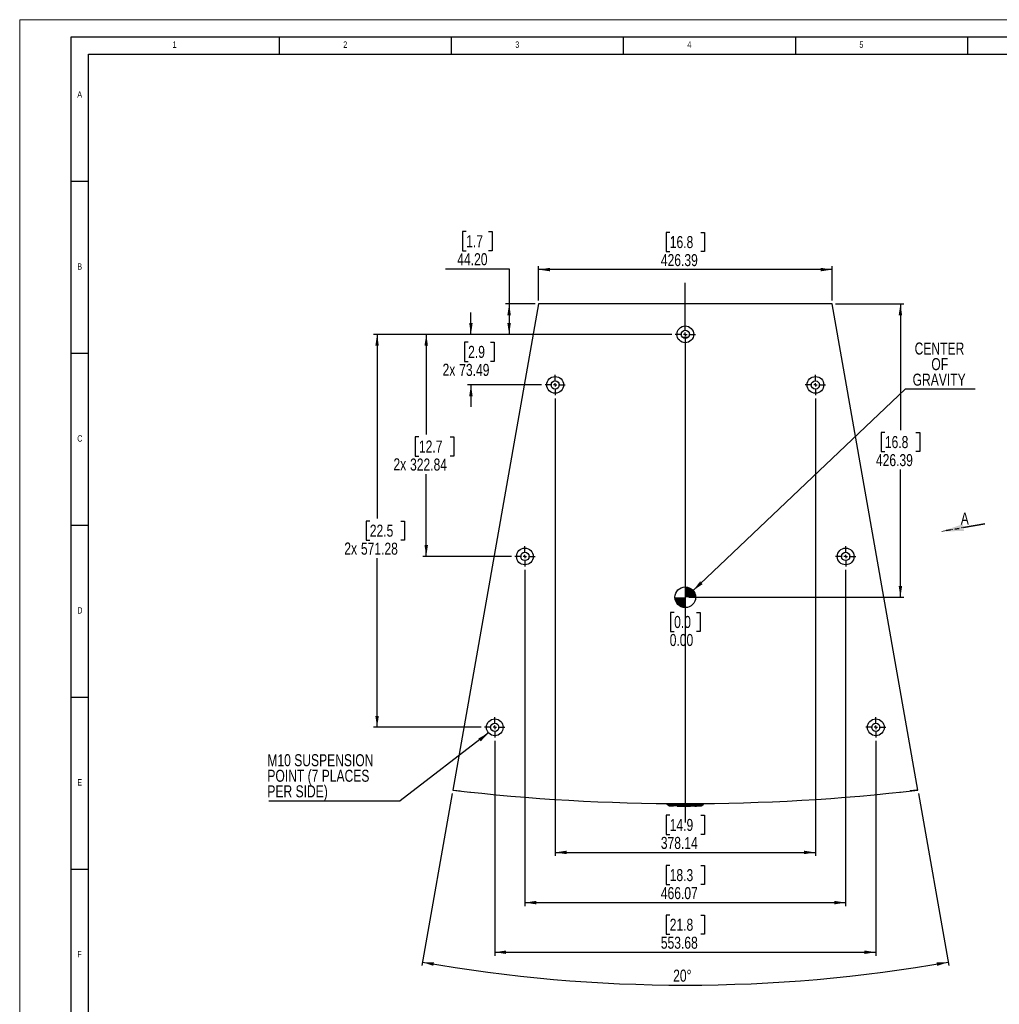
# Model space of a CAD drawing. Header units: millimetres. Extents: x 0 to 841, y 0 to 594.
# Tile 13 of 18: x 0 to 285, y 308 to 594. Entities that reach past the tile are written whole.
import ezdxf

# ---------------------------------------------------------------- set-up
doc = ezdxf.new("R2010")
doc.units = ezdxf.units.MM
doc.linetypes.add('HIDDEN', pattern=[1.905, 1.27, -0.635])
doc.linetypes.add('PHANTOM', pattern=[12.7, 6.35, -1.27, 1.27, -1.27, 1.27, -1.27])
doc.layers.add('FORMAT', color=7, linetype='Continuous')
doc.layers.add('SLD-0_0', color=7, linetype='Continuous')
doc.styles.add('SLDTEXTSTYLE0', font='TXT', dxfattribs={"width": 0.75})
doc.dimstyles.new('SLDDIMSTYLE0', dxfattribs={"dimtxt": 3.5, "dimasz": 3.302, "dimexe": 0, "dimexo": 0.0625, "dimgap": 0.875, "dimtad": 0, "dimtih": 1, "dimtoh": 1, "dimlfac": 5, "dimrnd": 1e-09, "dimzin": 12, "dimdsep": 46, "dimtxsty": 'SLDTEXTSTYLE0', "dimsah": 1, "dimcen": 0.09, "dimadec": 0, "dimazin": 3, "dimtfac": 1, "dimtofl": 0, "dimtmove": 0, "dimatfit": 3, "dimfxl": 1, "dimfrac": 2, "dimtolj": 1, "dimtzin": 12, "dimarcsym": 0})
doc.dimstyles.new('SLDDIMSTYLE1', dxfattribs={"dimtxt": 0.18, "dimasz": 3.302, "dimexe": 0, "dimexo": 0.0625, "dimgap": 0, "dimtad": 0, "dimtih": 1, "dimtoh": 1, "dimdec": 0, "dimrnd": 1e-09, "dimzin": 0, "dimdsep": 46, "dimtxsty": 'Standard', "dimsah": 1, "dimcen": 0.09, "dimadec": 0, "dimazin": 0, "dimtfac": 3.302, "dimtdec": 0, "dimtofl": 0, "dimtmove": 0, "dimatfit": 3, "dimfxl": 1, "dimfrac": 2, "dimtolj": 1, "dimtzin": 0, "dimarcsym": 0})
doc.dimstyles.new('SLDDIMSTYLE2', dxfattribs={"dimtxt": 3.5, "dimasz": 3.302, "dimexe": 0, "dimexo": 0.0625, "dimgap": 0.875, "dimtad": 0, "dimtih": 1, "dimtoh": 1, "dimlfac": 5, "dimrnd": 1e-09, "dimzin": 0, "dimdsep": 46, "dimtxsty": 'SLDTEXTSTYLE0', "dimblk1": 'NONE', "dimblk2": 'NONE', "dimsah": 1, "dimcen": 0.09, "dimadec": 0, "dimazin": 0, "dimtfac": 1, "dimtmove": 0, "dimatfit": 0, "dimldrblk": 'NONE', "dimfxl": 1, "dimfrac": 2, "dimtolj": 1, "dimtzin": 12, "dimarcsym": 0})
doc.dimstyles.new('SLDDIMSTYLE3', dxfattribs={"dimtxt": 3.5, "dimasz": 3.302, "dimexe": 0, "dimexo": 0.0625, "dimgap": 0.875, "dimtad": 1, "dimdec": 4, "dimlfac": 5, "dimzin": 12, "dimdsep": 46, "dimtxsty": 'SLDTEXTSTYLE0', "dimsah": 1, "dimcen": 0.09, "dimazin": 3, "dimtfac": 1, "dimtofl": 0, "dimtmove": 0, "dimatfit": 3, "dimfxl": 1, "dimfrac": 2, "dimtolj": 1, "dimtzin": 12, "dimarcsym": 0})
doc.dimstyles.new('SLDDIMSTYLE4', dxfattribs={"dimtxt": 3.5, "dimasz": 3.302, "dimexe": 0, "dimexo": 0.0625, "dimgap": 0.875, "dimtad": 0, "dimtih": 1, "dimtoh": 1, "dimlfac": 5, "dimrnd": 1e-09, "dimzin": 4, "dimdsep": 46, "dimtxsty": 'SLDTEXTSTYLE0', "dimsah": 1, "dimcen": 0.09, "dimadec": 0, "dimazin": 1, "dimtfac": 1, "dimtofl": 0, "dimtmove": 0, "dimatfit": 3, "dimfxl": 1, "dimfrac": 2, "dimtolj": 1, "dimtzin": 12, "dimarcsym": 0})
doc.dimstyles.new('SLDDIMSTYLE5', dxfattribs={"dimtxt": 3.5, "dimasz": 3.302, "dimexe": 0, "dimexo": 0.0625, "dimgap": 0.875, "dimtad": 0, "dimtih": 1, "dimtoh": 1, "dimlfac": 5, "dimrnd": 1e-09, "dimzin": 12, "dimdsep": 46, "dimtxsty": 'SLDTEXTSTYLE0', "dimsah": 1, "dimcen": 0.09, "dimadec": 0, "dimazin": 3, "dimtfac": 1, "dimtmove": 0, "dimatfit": 0, "dimfxl": 1, "dimfrac": 2, "dimtolj": 1, "dimtzin": 12, "dimarcsym": 0})

# ---------------------------------------------------------------- blocks, each defined once
blk = doc.blocks.new('_D_7')
at = {"layer": 'SLD-0_0', "transparency": 16777216}
for p, q in [((237.06, 511.34), (256.93, 511.34)), ((255.93, 511.34), (255.93, 474.68)), ((251.41, 473.97), (250.34, 473.97)), ((250.34, 473.97), (250.34, 468.41)), ((260.46, 473.97), (261.53, 473.97)), ((261.53, 473.97), (261.53, 468.41)), ((250.34, 468.41), (251.41, 468.41)), ((261.53, 468.41), (260.46, 468.41)), ((255.93, 426.06), (255.93, 463.18)), ((194.42, 426.06), (256.93, 426.06))]:
    blk.add_line(p, q, dxfattribs=at)
for points in [[(255.93, 511.34), (255.43, 508.04), (256.44, 508.04)], [(255.93, 426.06), (256.44, 429.36), (255.43, 429.36)]]:
    blk.add_solid(points, dxfattribs=at)
at = {"layer": 'SLD-0_0', "transparency": 16777216, "char_height": 3.5, "attachment_point": 1, "style": 'SLDTEXTSTYLE0'}
for s, insert in [('16.8', (251.41, 472.93)), ('426.39', (248.82, 467.69))]:
    blk.add_mtext(s, dxfattribs=dict(at, insert=insert))
blk = doc.blocks.new('_D_8')
at = {"layer": 'SLD-0_0', "transparency": 16777216}
for p, q in [((190.18, 421.66), (189.12, 421.66)), ((189.12, 421.66), (189.12, 416.1)), ((196.65, 421.66), (197.72, 421.66)), ((197.72, 421.66), (197.72, 416.1)), ((189.12, 416.1), (190.18, 416.1)), ((197.72, 416.1), (196.65, 416.1))]:
    blk.add_line(p, q, dxfattribs=at)
at = {"layer": 'SLD-0_0', "transparency": 16777216, "char_height": 3.5, "attachment_point": 1, "style": 'SLDTEXTSTYLE0'}
for s, insert in [('0.0', (190.18, 420.62)), ('0.00', (188.89, 415.38))]:
    blk.add_mtext(s, dxfattribs=dict(at, insert=insert))
blk = doc.blocks.new('_None')
blk = doc.blocks.new('_D_9')
at = {"layer": 'SLD-0_0', "transparency": 16777216}
for p, q in [((125.68, 369), (116.86, 318.97)), ((261.15, 369), (269.98, 318.97))]:
    blk.add_line(p, q, dxfattribs=at)
blk.add_arc((193.42, 753.16), 439.88, 260, 280, dxfattribs=at)
for points in [[(117.03, 319.95), (120.2, 318.89), (120.37, 319.89)], [(269.8, 319.95), (266.46, 319.89), (266.63, 318.89)]]:
    blk.add_solid(points, dxfattribs=at)
at = {"layer": 'SLD-0_0', "transparency": 16777216, "insert": (189.9, 317.78), "char_height": 3.5, "attachment_point": 1, "style": 'SLDTEXTSTYLE0'}
blk.add_mtext('20°', dxfattribs=at)
blk = doc.blocks.new('_D_10')
at = {"layer": 'SLD-0_0', "transparency": 16777216}
for p, q in [((188.91, 532.13), (187.84, 532.13)), ((187.84, 532.13), (187.84, 526.58)), ((197.96, 532.13), (199.03, 532.13)), ((199.03, 532.13), (199.03, 526.58)), ((187.84, 526.58), (188.91, 526.58)), ((199.03, 526.58), (197.96, 526.58)), ((150.78, 512.34), (150.78, 522.34)), ((236.06, 521.34), (150.78, 521.34)), ((236.06, 512.34), (236.06, 522.34))]:
    blk.add_line(p, q, dxfattribs=at)
for points in [[(150.78, 521.34), (154.08, 520.83), (154.08, 521.85)], [(236.06, 521.34), (232.75, 521.85), (232.75, 520.83)]]:
    blk.add_solid(points, dxfattribs=at)
at = {"layer": 'SLD-0_0', "transparency": 16777216, "char_height": 3.5, "attachment_point": 1, "style": 'SLDTEXTSTYLE0'}
for s, insert in [('16.8', (188.91, 531.09)), ('426.39', (186.32, 525.85))]:
    blk.add_mtext(s, dxfattribs=dict(at, insert=insert))
blk = doc.blocks.new('_D_11')
at = {"layer": 'SLD-0_0', "transparency": 16777216}
for p, q in [((129.75, 532.38), (128.68, 532.38)), ((128.68, 532.38), (128.68, 526.82)), ((136.21, 532.38), (137.28, 532.38)), ((137.28, 532.38), (137.28, 526.82)), ((128.68, 526.82), (129.75, 526.82)), ((137.28, 526.82), (136.21, 526.82)), ((123.74, 521.59), (142.22, 521.59)), ((142.22, 521.59), (142.22, 511.34)), ((149.78, 511.34), (141.22, 511.34)), ((142.22, 511.34), (142.22, 502.5)), ((189.48, 502.5), (141.22, 502.5))]:
    blk.add_line(p, q, dxfattribs=at)
for points in [[(142.22, 511.34), (141.71, 508.04), (142.73, 508.04)], [(142.22, 502.5), (142.73, 505.8), (141.71, 505.8)]]:
    blk.add_solid(points, dxfattribs=at)
at = {"layer": 'SLD-0_0', "transparency": 16777216, "char_height": 3.5, "attachment_point": 1, "style": 'SLDTEXTSTYLE0'}
for s, insert in [('1.7', (129.75, 531.34)), ('44.20', (127.16, 526.1))]:
    blk.add_mtext(s, dxfattribs=dict(at, insert=insert))
blk = doc.blocks.new('_D_12')
at = {"layer": 'SLD-0_0', "transparency": 16777216}
for p, q in [((131.13, 502.5), (131.13, 508.85)), ((189.48, 502.5), (130.13, 502.5)), ((130.31, 500.2), (129.24, 500.2)), ((129.24, 500.2), (129.24, 494.64)), ((136.77, 500.2), (137.84, 500.2)), ((137.84, 500.2), (137.84, 494.64)), ((129.24, 494.64), (130.31, 494.64)), ((137.84, 494.64), (136.77, 494.64)), ((151.67, 487.8), (130.13, 487.8)), ((131.13, 487.8), (131.13, 481.45))]:
    blk.add_line(p, q, dxfattribs=at)
for points in [[(131.13, 502.5), (131.63, 505.8), (130.62, 505.8)], [(131.13, 487.8), (130.62, 484.5), (131.63, 484.5)]]:
    blk.add_solid(points, dxfattribs=at)
at = {"layer": 'SLD-0_0', "transparency": 16777216, "char_height": 3.5, "attachment_point": 1, "style": 'SLDTEXTSTYLE0'}
for s, insert in [('2.9', (130.31, 499.16)), ('2x', (122.89, 493.97)), ('73.49', (127.72, 493.92))]:
    blk.add_mtext(s, dxfattribs=dict(at, insert=insert))
blk = doc.blocks.new('_D_13')
at = {"layer": 'SLD-0_0', "transparency": 16777216}
for p, q in [((189.48, 502.5), (117.14, 502.5)), ((118.14, 502.5), (118.14, 473.4)), ((116.02, 472.69), (114.96, 472.69)), ((114.96, 472.69), (114.96, 467.13)), ((125.07, 472.69), (126.14, 472.69)), ((126.14, 472.69), (126.14, 467.13)), ((114.96, 467.13), (116.02, 467.13)), ((126.14, 467.13), (125.07, 467.13)), ((118.14, 437.93), (118.14, 461.89)), ((142.87, 437.93), (117.14, 437.93))]:
    blk.add_line(p, q, dxfattribs=at)
for points in [[(118.14, 502.5), (117.63, 499.2), (118.64, 499.2)], [(118.14, 437.93), (118.64, 441.23), (117.63, 441.23)]]:
    blk.add_solid(points, dxfattribs=at)
at = {"layer": 'SLD-0_0', "transparency": 16777216, "char_height": 3.5, "attachment_point": 1, "style": 'SLDTEXTSTYLE0'}
for s, insert in [('12.7', (116.02, 471.64)), ('2x', (108.61, 466.46)), ('322.84', (113.44, 466.4))]:
    blk.add_mtext(s, dxfattribs=dict(at, insert=insert))
blk = doc.blocks.new('_D_14')
at = {"layer": 'SLD-0_0', "transparency": 16777216}
for p, q in [((189.48, 502.5), (102.85, 502.5)), ((103.85, 502.5), (103.85, 448.93)), ((101.74, 448.22), (100.67, 448.22)), ((100.67, 448.22), (100.67, 442.66)), ((110.79, 448.22), (111.86, 448.22)), ((111.86, 448.22), (111.86, 442.66)), ((100.67, 442.66), (101.74, 442.66)), ((111.86, 442.66), (110.79, 442.66)), ((103.85, 388.24), (103.85, 437.43)), ((134.11, 388.24), (102.85, 388.24))]:
    blk.add_line(p, q, dxfattribs=at)
for points in [[(103.85, 502.5), (103.35, 499.2), (104.36, 499.2)], [(103.85, 388.24), (104.36, 391.55), (103.35, 391.55)]]:
    blk.add_solid(points, dxfattribs=at)
at = {"layer": 'SLD-0_0', "transparency": 16777216, "char_height": 3.5, "attachment_point": 1, "style": 'SLDTEXTSTYLE0'}
for s, insert in [('22.5', (101.74, 447.17)), ('2x', (94.33, 441.99)), ('571.28', (99.16, 441.94))]:
    blk.add_mtext(s, dxfattribs=dict(at, insert=insert))
blk = doc.blocks.new('_D_15')
at = {"layer": 'SLD-0_0', "transparency": 16777216}
for p, q in [((155.6, 483.86), (155.6, 350.86)), ((231.23, 483.86), (231.23, 350.86)), ((188.89, 362.66), (187.83, 362.66)), ((187.83, 362.66), (187.83, 357.1)), ((197.94, 362.66), (199.01, 362.66)), ((199.01, 362.66), (199.01, 357.1)), ((187.83, 357.1), (188.89, 357.1)), ((199.01, 357.1), (197.94, 357.1)), ((155.6, 351.86), (231.23, 351.86))]:
    blk.add_line(p, q, dxfattribs=at)
for points in [[(155.6, 351.86), (158.91, 351.36), (158.91, 352.37)], [(231.23, 351.86), (227.93, 352.37), (227.93, 351.36)]]:
    blk.add_solid(points, dxfattribs=at)
at = {"layer": 'SLD-0_0', "transparency": 16777216, "char_height": 3.5, "attachment_point": 1, "style": 'SLDTEXTSTYLE0'}
for s, insert in [('14.9', (188.89, 361.61)), ('378.14', (186.31, 356.38))]:
    blk.add_mtext(s, dxfattribs=dict(at, insert=insert))
blk = doc.blocks.new('_D_16')
at = {"layer": 'SLD-0_0', "transparency": 16777216}
for p, q in [((146.81, 433.99), (146.81, 336.27)), ((240.02, 433.99), (240.02, 336.27)), ((188.89, 348.06), (187.83, 348.06)), ((187.83, 348.06), (187.83, 342.51)), ((197.94, 348.06), (199.01, 348.06)), ((199.01, 348.06), (199.01, 342.51)), ((187.83, 342.51), (188.89, 342.51)), ((199.01, 342.51), (197.94, 342.51)), ((146.81, 337.27), (240.02, 337.27))]:
    blk.add_line(p, q, dxfattribs=at)
for points in [[(146.81, 337.27), (150.11, 336.76), (150.11, 337.78)], [(240.02, 337.27), (236.72, 337.78), (236.72, 336.76)]]:
    blk.add_solid(points, dxfattribs=at)
at = {"layer": 'SLD-0_0', "transparency": 16777216, "char_height": 3.5, "attachment_point": 1, "style": 'SLDTEXTSTYLE0'}
for s, insert in [('18.3', (188.89, 347.02)), ('466.07', (186.31, 341.78))]:
    blk.add_mtext(s, dxfattribs=dict(at, insert=insert))
blk = doc.blocks.new('_D_17')
at = {"layer": 'SLD-0_0', "transparency": 16777216}
for p, q in [((138.05, 384.31), (138.05, 321.84)), ((248.79, 384.31), (248.79, 321.84)), ((188.89, 333.64), (187.83, 333.64)), ((187.83, 333.64), (187.83, 328.08)), ((197.94, 333.64), (199.01, 333.64)), ((199.01, 333.64), (199.01, 328.08)), ((187.83, 328.08), (188.89, 328.08)), ((199.01, 328.08), (197.94, 328.08)), ((138.05, 322.84), (248.79, 322.84))]:
    blk.add_line(p, q, dxfattribs=at)
for points in [[(138.05, 322.84), (141.35, 322.34), (141.35, 323.35)], [(248.79, 322.84), (245.48, 323.35), (245.48, 322.34)]]:
    blk.add_solid(points, dxfattribs=at)
at = {"layer": 'SLD-0_0', "transparency": 16777216, "char_height": 3.5, "attachment_point": 1, "style": 'SLDTEXTSTYLE0'}
for s, insert in [('21.8', (188.89, 332.59)), ('553.68', (186.31, 327.36))]:
    blk.add_mtext(s, dxfattribs=dict(at, insert=insert))
blk = doc.blocks.new('SW_NOTE_0_4')
at = {"layer": 'SLD-0_0', "color": 0}
blk.add_line((-38.19, 0), (0, 0), dxfattribs=at)
at = {"layer": 'SLD-0_0', "color": 0, "char_height": 3.5, "attachment_point": 1, "style": 'SLDTEXTSTYLE0'}
for s, insert in [('M10 SUSPENSION', (-38.58, 13.57)), ('POINT (7 PLACES', (-38.58, 9.05)), ('PER SIDE)', (-38.58, 4.52))]:
    blk.add_mtext(s, dxfattribs=dict(at, insert=insert))
blk = doc.blocks.new('SW_NOTE_0_5')
at = {"layer": 'SLD-0_0', "color": 0}
blk.add_line((20.31, 0), (0, 0), dxfattribs=at)
at = {"layer": 'SLD-0_0', "color": 0, "char_height": 3.5, "attachment_point": 2, "style": 'SLDTEXTSTYLE0'}
for s, insert in [('CENTER', (9.98, 13.58)), ('OF', (10.06, 9.05)), ('GRAVITY', (9.89, 4.53))]:
    blk.add_mtext(s, dxfattribs=dict(at, insert=insert))
blk = doc.blocks.new('SW_CENTERMARKSYMBOL_0')
at = {"layer": 'SLD-0_0', "color": 0}
for p, q in [((0, 1), (0, 14.94)), ((-1, 0), (-2.94, 0)), ((0, 0), (-0.5, 0)), ((0, 0), (0, 0.5)), ((0, 0), (0, -0.5)), ((0, 0), (0.5, 0)), ((1, 0), (2.94, 0)), ((0, -1), (0, -141.93))]:
    blk.add_line(p, q, dxfattribs=at)
blk = doc.blocks.new('SW_CENTERMARKSYMBOL_1')
at = {"layer": 'SLD-0_0', "color": 0}
for p, q in [((0, 1), (0, 2.9384)), ((-1, 0), (-2.9384, 0)), ((0, 0), (-0.5, 0)), ((0, 0), (0, 0.5)), ((0, 0), (0, -0.5)), ((0, 0), (0.5, 0)), ((1, 0), (2.9384, 0)), ((0, -1), (0, -2.9384))]:
    blk.add_line(p, q, dxfattribs=at)
blk = doc.blocks.new('SW_CENTERMARKSYMBOL_2')
at = {"layer": 'SLD-0_0', "color": 0}
for p, q in [((0, 1), (0, 2.9384)), ((-1, 0), (-2.9384, 0)), ((0, 0), (-0.5, 0)), ((0, 0), (0, 0.5)), ((0, 0), (0, -0.5)), ((0, 0), (0.5, 0)), ((1, 0), (2.9384, 0)), ((0, -1), (0, -2.9384))]:
    blk.add_line(p, q, dxfattribs=at)
blk = doc.blocks.new('SW_CENTERMARKSYMBOL_3')
at = {"layer": 'SLD-0_0', "color": 0}
for p, q in [((0, 1), (0, 2.9384)), ((-1, 0), (-2.9384, 0)), ((0, 0), (-0.5, 0)), ((0, 0), (0, 0.5)), ((0, 0), (0, -0.5)), ((0, 0), (0.5, 0)), ((1, 0), (2.9384, 0)), ((0, -1), (0, -2.9384))]:
    blk.add_line(p, q, dxfattribs=at)
blk = doc.blocks.new('SW_CENTERMARKSYMBOL_4')
at = {"layer": 'SLD-0_0', "color": 0}
for p, q in [((0, 1), (0, 2.9384)), ((-1, 0), (-2.9384, 0)), ((0, 0), (-0.5, 0)), ((0, 0), (0, 0.5)), ((0, 0), (0, -0.5)), ((0, 0), (0.5, 0)), ((1, 0), (2.9384, 0)), ((0, -1), (0, -2.9384))]:
    blk.add_line(p, q, dxfattribs=at)
blk = doc.blocks.new('SW_CENTERMARKSYMBOL_5')
at = {"layer": 'SLD-0_0', "color": 0}
for p, q in [((0, 1), (0, 2.9384)), ((-1, 0), (-2.9384, 0)), ((0, 0), (-0.5, 0)), ((0, 0), (0, 0.5)), ((0, 0), (0, -0.5)), ((0, 0), (0.5, 0)), ((1, 0), (2.9384, 0)), ((0, -1), (0, -2.9384))]:
    blk.add_line(p, q, dxfattribs=at)
blk = doc.blocks.new('SW_CENTERMARKSYMBOL_6')
at = {"layer": 'SLD-0_0', "color": 0}
for p, q in [((0, 1), (0, 2.9384)), ((-1, 0), (-2.9384, 0)), ((0, 0), (-0.5, 0)), ((0, 0), (0, 0.5)), ((0, 0), (0, -0.5)), ((0, 0), (0.5, 0)), ((1, 0), (2.9384, 0)), ((0, -1), (0, -2.9384))]:
    blk.add_line(p, q, dxfattribs=at)
blk = doc.blocks.new('SW_DOWELSYMBOL_2')
at = {"linetype": 'Continuous', "lineweight": 18}
h = blk.add_hatch(color=0, dxfattribs=at)
edge = h.paths.add_edge_path(flags=0)
edge.add_arc((0, 0), 3, 0, 90)
edge.add_line((0, 3), (0, 0))
edge.add_line((0, 0), (3, 0))
h = blk.add_hatch(color=0, dxfattribs=at)
edge = h.paths.add_edge_path(flags=0)
edge.add_arc((0, 0), 3, 180, 270)
edge.add_line((0, -3), (0, 0))
edge.add_line((0, 0), (-3, 0))
at = {"layer": 'SLD-0_0', "color": 0}
blk.add_circle((0, 0), 3, dxfattribs=at)
blk = doc.blocks.new('SW_PROJECTIONARROW_0')
at = {"color": 0, "linetype": 'HIDDEN', "lineweight": 18}
blk.add_line((280.5, 447.42), (267.99, 445.22), dxfattribs=at)
blk.add_line((280.5, 447.42), (267.99, 445.22), dxfattribs=at)
at = {"color": 0, "linetype": 'PHANTOM', "lineweight": 35}
blk.add_line((280.5, 447.42), (267.99, 445.22), dxfattribs=at)
at = {"color": 0, "linetype": 'Continuous', "lineweight": 25}
blk.add_solid([(267.99, 445.22), (274.42, 445.32), (274.07, 447.32)], dxfattribs=at)
blk.add_solid([(267.99, 445.22), (274.42, 445.32), (274.07, 447.32)], dxfattribs=at)
at = {"color": 0, "linetype": 'Continuous', "lineweight": 25, "insert": (273.47, 450.69), "char_height": 3.5, "attachment_point": 1, "style": 'SLDTEXTSTYLE0'}
blk.add_mtext('A', dxfattribs=at)
blk.add_mtext('A', dxfattribs=at)

msp = doc.modelspace()

# ---------------------------------------------------------------- linework, layer by layer
at = {"color": 7, "linetype": 'Continuous', "lineweight": 18}
for p, q in [((0.000004, 0.00001), (0.000004, 594.00001)), ((0.000004, 594.00001), (841.000004, 594.00001))]:
    msp.add_line(p, q, dxfattribs=at)
at = {"color": 7, "linetype": 'Continuous', "lineweight": 25}
for p, q in [((150.77837, 511.338726), (125.85335, 369.981913)), ((236.05633, 511.338726), (150.77837, 511.338726)), ((260.98135, 369.981913), (236.05633, 511.338726)), ((194.161722, 501.559726), (192.672978, 501.559726)), ((126.103237, 369.935067), (126.106313, 369.952515)), ((126.103237, 369.935067), (128.037732, 369.731743)), ((130.805138, 369.426753), (130.912879, 369.407623)), ((255.921821, 369.407623), (256.029562, 369.426753)), ((260.731463, 369.935067), (258.796967, 369.731743)), ((260.728386, 369.952515), (260.731463, 369.935067)), ((188.106927, 365.901873), (188.111808, 365.883657)), ((188.112847, 365.879776), (188.111807, 365.883657)), ((188.11181, 365.883659), (188.126942, 365.847146)), ((188.126934, 365.847156), (188.112511, 365.88103)), ((188.181696, 365.768407), (188.183694, 365.768763)), ((188.608976, 365.482038), (188.181696, 365.768407)), ((188.19765, 365.901873), (188.19765, 366.054273)), ((188.19765, 366.054273), (198.63705, 366.054273)), ((188.213582, 365.774087), (188.221817, 365.775809)), ((188.213582, 365.774087), (188.628616, 365.637263)), ((188.376018, 365.775809), (188.457125, 365.774087)), ((188.38815, 365.883657), (188.38815, 365.901873)), ((198.44655, 365.901873), (188.38815, 365.901873)), ((188.38815, 365.883657), (188.458707, 365.879776)), ((188.817517, 365.637263), (188.457125, 365.774087)), ((188.458707, 365.879776), (198.375993, 365.879776)), ((188.655823, 365.63267), (188.628616, 365.637263)), ((188.817517, 365.637263), (188.816814, 365.63267)), ((188.816814, 365.63267), (191.115355, 365.500637)), ((189.923426, 365.372917), (189.923399, 365.462503)), ((190.011781, 365.436787), (190.013749, 365.444131)), ((190.035612, 365.462378), (192.725752, 365.372516)), ((191.071681, 365.35201), (190.035824, 365.386568)), ((191.03991, 365.413768), (191.044076, 365.398221)), ((191.044069, 365.381521), (191.03991, 365.397044)), ((191.03991, 365.395479), (191.044773, 365.377331)), ((191.054355, 365.358005), (191.044073, 365.381507)), ((191.044073, 365.381507), (191.044073, 365.379944)), ((191.04408, 365.424116), (191.044076, 365.398221)), ((191.044076, 365.39822), (191.053783, 365.375327)), ((191.054931, 365.400035), (191.04408, 365.424117)), ((191.06531, 365.424148), (191.054931, 365.400035)), ((191.12425, 365.317153), (191.12425, 365.315996)), ((192.725756, 365.27803), (191.12425, 365.317153)), ((191.124252, 365.357923), (191.124251, 365.335833)), ((191.124251, 365.335833), (192.725754, 365.296697)), ((192.725758, 365.318774), (191.124252, 365.357923)), ((192.837974, 365.292774), (192.837973, 365.277657)), ((192.83798, 365.365167), (192.837975, 365.321867)), ((193.025444, 365.276167), (193.025443, 365.291284)), ((193.039313, 366.054396), (193.039311, 366.054273)), ((193.13766, 365.293423), (194.790372, 365.308213)), ((193.757721, 365.275065), (193.137661, 365.274757)), ((193.757721, 365.273908), (193.757721, 365.275065)), ((193.795389, 366.054273), (193.795386, 366.054396)), ((194.902587, 365.291013), (195.914167, 365.3719)), ((194.902588, 365.308083), (194.902587, 365.291013)), ((196.218322, 365.337181), (195.656116, 365.351266)), ((195.73523, 365.50155), (198.017886, 365.63267)), ((196.017546, 365.378972), (197.08161, 365.433627)), ((197.185074, 365.433806), (196.218322, 365.337181)), ((198.377575, 365.774087), (198.017182, 365.637263)), ((198.017886, 365.63267), (198.017182, 365.637263)), ((198.206084, 365.637263), (198.178877, 365.63267)), ((198.203403, 365.467078), (198.655687, 365.770205)), ((198.206083, 365.637263), (198.621117, 365.774087)), ((198.375993, 365.879776), (198.44655, 365.883657)), ((198.377575, 365.774087), (198.458681, 365.775809)), ((198.44655, 365.883657), (198.44655, 365.901873)), ((198.612883, 365.775809), (198.621117, 365.774087)), ((198.63705, 366.054273), (198.63705, 365.901873)), ((198.653081, 365.768198), (198.653058, 365.768196)), ((198.706684, 365.843119), (198.707766, 365.847156)), ((198.722893, 365.883657), (198.721853, 365.879776)), ((198.722892, 365.883657), (198.727773, 365.901873))]:
    msp.add_line(p, q, dxfattribs=at)
at = {"color": 8, "linetype": 'Continuous', "lineweight": 25}
for p, q in [((130.912879, 369.407623), (130.913679, 369.415062)), ((255.921821, 369.407623), (255.921021, 369.415062)), ((188.183694, 365.768763), (188.213582, 365.774087)), ((192.725756, 365.27803), (192.725953, 365.295444)), ((198.721853, 365.879776), (198.711344, 365.853764))]:
    msp.add_line(p, q, dxfattribs=at)
at = {"color": 7, "linetype": 'Continuous', "lineweight": 25, "flags": 128}
for points in [[(188.38815, 365.901873), (188.333286, 365.901873), (188.28053, 365.901873), (188.231911, 365.901873), (188.189295, 365.901873), (188.154321, 365.901873), (188.128333, 365.901873), (188.11233, 365.901873), (188.106927, 365.901873)], [(191.044073, 365.379944), (191.048661, 365.367023), (191.054938, 365.355452)], [(198.727773, 365.901873), (198.72237, 365.901873), (198.706366, 365.901873), (198.680379, 365.901873), (198.645405, 365.901873), (198.602789, 365.901873), (198.554169, 365.901873), (198.501414, 365.901873), (198.44655, 365.901873)]]:
    msp.add_lwpolyline(points, dxfattribs=at)
at = {"color": 8, "linetype": 'Continuous', "lineweight": 25, "flags": 128}
for points in [[(192.725758, 365.318774), (192.725776, 365.320369), (192.725818, 365.3241), (192.725884, 365.329874), (192.725971, 365.337544), (192.726077, 365.346918), (192.7262, 365.357759), (192.726336, 365.369794), (192.726361, 365.371983)], [(192.837974, 365.292774), (192.824019, 365.294043), (192.813015, 365.296706)], [(194.902588, 365.308083), (194.888237, 365.30893), (194.875262, 365.311823)]]:
    msp.add_lwpolyline(points, dxfattribs=at)
at = {"color": 7, "linetype": 'Continuous', "lineweight": 25}
for centre, radius in [((193.41735, 502.499526), 2.4384), ((193.41735, 502.499526), 1.19888), ((155.603831, 487.802353), 2.4384), ((231.230869, 487.802353), 2.4384), ((155.603831, 487.802353), 1.19888), ((231.230869, 487.802353), 1.19888), ((146.810341, 437.931993), 2.4384), ((146.810341, 437.931993), 1.19888), ((240.024359, 437.931993), 2.4384), ((240.024359, 437.931993), 1.19888), ((138.049098, 388.244513), 2.4384), ((138.049098, 388.244513), 1.19888), ((248.785602, 388.244513), 2.4384), ((248.785602, 388.244513), 1.19888)]:
    msp.add_circle(centre, radius, dxfattribs=at)
for centre, radius, start, end in [((193.41735, 950.261799), 584.2, 263.35875714, 276.64124286), ((188.266543, 365.895004), 0.1524, 195, 236.16937807), ((172.496588, 366.065949), 15.963205, 358.95237771, 359.33176442), ((193.41735, 426.386771), 61.113811, 265.55590968, 266.72261628), ((189.928363, 365.459136), 0.08636, 266.72256865, 345.00000001), ((191.12749, 365.402295), 0.08636, 228.91704841, 267.8496541), ((193.41735, 426.386771), 61.113811, 267.84978412, 270), ((192.838774, 365.408218), 0.086355, 201.28612409, 269.46996695), ((193.41735, 426.386771), 61.113811, 270, 270.3190148), ((193.75724, 365.360267), 0.08636, 270.31910803, 290.13169166), ((196.217038, 365.418668), 0.081497, 192.44946248, 270.90285028), ((193.41735, 426.386771), 61.113811, 272.6273451, 274.44382389), ((198.57466, 365.919218), 0.152386, 287.75024202, 344.99927174)]:
    msp.add_arc(centre, radius, start, end, dxfattribs=at)
at = {"color": 8, "linetype": 'Continuous', "lineweight": 25}
msp.add_arc((193.025998, 365.362527), 0.086362, 269.63250268, 304.99060485, dxfattribs=at)
at = {"color": 7, "linetype": 'Continuous', "lineweight": 25}
for points, knots in [([(188.111808, 365.883657), (188.114852, 365.884689), (188.119659, 365.886317), (188.152811, 365.887045), (188.190354, 365.887271), (188.237872, 365.887051), (188.303127, 365.886324), (188.355172, 365.884692), (188.38815, 365.883657)], [0, 0, 0, 0, 0.2263477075, 0.3574014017, 0.5000153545, 0.6424548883, 0.7734459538, 1, 1, 1, 1]), ([(188.112847, 365.879776), (188.116907, 365.86801), (188.125175, 365.844052), (188.148504, 365.813281), (188.178154, 365.788285), (188.201881, 365.778776), (188.213582, 365.774087)], [0, 0, 0, 0, 0.244525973, 0.4979178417, 0.7524003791, 1, 1, 1, 1]), ([(188.221817, 365.77581), (188.225118, 365.776817), (188.231893, 365.778886), (188.267965, 365.778587), (188.317596, 365.778876), (188.356842, 365.776816), (188.376018, 365.77581)], [0, 0, 0, 0, 0.2435847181, 0.4999265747, 0.7556558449, 1, 1, 1, 1]), ([(188.376018, 365.77581), (188.376685, 365.779978), (188.378044, 365.788466), (188.381036, 365.8136), (188.38448, 365.845678), (188.386942, 365.871149), (188.388152, 365.883659)], [0, 0, 0, 0, 0.2454494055, 0.4998901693, 0.7543888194, 1, 1, 1, 1]), ([(188.457125, 365.774087), (188.688439, 365.772919), (189.149567, 365.770591), (189.840293, 365.769211), (190.529391, 365.768511), (191.213175, 365.768304), (191.900026, 365.768337), (192.597963, 365.768398), (193.314774, 365.768389), (194.281829, 365.768391), (195.493223, 365.768322), (196.938343, 365.76818), (197.900497, 365.772129), (198.377575, 365.774087)], [0, 0, 0, 0, 0.0699566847, 0.1394593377, 0.2088848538, 0.2783440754, 0.346236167, 0.4165872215, 0.4893978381, 0.5629969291, 0.709020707, 0.8557198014, 1, 1, 1, 1]), ([(188.628616, 365.637263), (188.62415, 365.608317), (188.614769, 365.547508), (188.609988, 365.493907), (188.609323, 365.486108), (188.608976, 365.482038)], [0, 0, 0, 0, 0.3028085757, 0.6361317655, 1, 1, 1, 1]), ([(188.817517, 365.637263), (188.787644, 365.639399), (188.742844, 365.642603), (188.694265, 365.646324), (188.672009, 365.64874), (188.660822, 365.649003), (188.65065, 365.648805), (188.642719, 365.648297), (188.635543, 365.648746), (188.632076, 365.648886), (188.630605, 365.648921), (188.628843, 365.648943), (188.625847, 365.648031), (188.632163, 365.64215), (188.629968, 365.639125), (188.628616, 365.637263)], [0, 0, 0, 0, 0.2501564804, 0.3751436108, 0.4063910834, 0.4375337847, 0.4686849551, 0.4999733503, 0.5312278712, 0.5526362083, 0.5589419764, 0.5624718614, 0.5936377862, 0.7498436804, 1, 1, 1, 1]), ([(188.655823, 365.63267), (188.655729, 365.633342), (188.655586, 365.634366), (188.655419, 365.63616), (188.655316, 365.637478), (188.655289, 365.638491), (188.655285, 365.638746), (188.655284, 365.63881), (188.655284, 365.638827), (188.655284, 365.638831), (188.655284, 365.638832), (188.655542, 365.640733), (188.654339, 365.642863), (188.655862, 365.644821), (188.656229, 365.644926), (188.656456, 365.644943), (188.656583, 365.644944), (188.656742, 365.644938), (188.657089, 365.644912), (188.658094, 365.644842), (188.661656, 365.644573), (188.67512, 365.643553), (188.727514, 365.639523), (188.777232, 365.635708), (188.816814, 365.63267)], [0, 0, 0, 0, 0.0820885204, 0.1250184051, 0.2185652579, 0.2420710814, 0.2479969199, 0.2495024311, 0.2498907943, 0.2499938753, 0.2500226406, 0.2500362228, 0.4833774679, 0.4952720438, 0.4985350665, 0.4995483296, 0.4999268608, 0.500245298, 0.5012048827, 0.5031088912, 0.5097629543, 0.5344645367, 0.6293783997, 1, 1, 1, 1]), ([(188.682014, 365.456693), (188.681551, 365.460575), (188.680626, 365.46834), (188.672844, 365.526779), (188.661513, 365.597272), (188.655823, 365.63267)], [0, 0, 0, 0, 0.3324289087, 0.6647844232, 1, 1, 1, 1]), ([(198.017182, 365.637263), (198.012117, 365.636907), (197.964075, 365.633535), (197.6342, 365.610872), (197.06204, 365.576394), (196.294268, 365.540098), (195.501392, 365.511525), (194.678681, 365.491615), (193.880995, 365.482162), (193.265838, 365.481357), (192.748917, 365.484481), (192.253514, 365.490778), (191.691096, 365.502443), (191.189327, 365.517045), (190.786667, 365.531516), (190.428451, 365.546013), (190.036634, 365.56401), (189.603853, 365.586989), (189.232978, 365.609326), (188.989431, 365.625382), (188.867051, 365.633798), (188.830005, 365.636389), (188.817517, 365.637263)], [0, 0, 0, 0, 0.00165457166, 0.01569393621, 0.10774847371, 0.1884274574, 0.26614652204, 0.36626729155, 0.45657445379, 0.52608062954, 0.56670999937, 0.62501254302, 0.68751647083, 0.75000854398, 0.78857903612, 0.81880593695, 0.86682780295, 0.91638596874, 0.96002616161, 0.98789846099, 0.99592071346, 1, 1, 1, 1]), ([(189.9234, 365.462514), (189.925068, 365.463214), (189.928413, 365.464619), (189.954159, 365.465205), (189.991176, 365.464563), (190.020517, 365.463123), (190.035183, 365.462402)], [0, 0, 0, 0, 0.24914337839, 0.49965764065, 0.74989903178, 1, 1, 1, 1]), ([(190.035824, 365.386568), (190.020642, 365.387392), (190.001601, 365.388426), (189.986628, 365.388999), (189.983593, 365.389115)], [0, 0, 0, 0, 0.79733774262, 1, 1, 1, 1]), ([(190.013749, 365.448918), (190.013749, 365.44737), (190.013748, 365.440255), (190.013749, 365.458229), (190.013749, 365.472294)], [0, 0, 0, 0, 0.217540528, 1, 1, 1, 1]), ([(190.035809, 365.38657), (190.035831, 365.387219), (190.035878, 365.388553), (190.036617, 365.402563), (190.037759, 365.423689), (190.038748, 365.441688), (190.039228, 365.450418)], [0, 0, 0, 0, 0.2441196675, 0.5016486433, 0.7582823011, 1, 1, 1, 1]), ([(191.03991, 365.397044), (191.040137, 365.397056), (191.040546, 365.397077), (191.043362, 365.396999), (191.044608, 365.396965)], [0, 0, 0, 0, 0.5573644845, 1, 1, 1, 1]), ([(191.03991, 365.397044), (191.03991, 365.396635), (191.03991, 365.395818), (191.03991, 365.395225), (191.03991, 365.395485), (191.03991, 365.395488)], [0, 0, 0, 0, 0.4970194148, 0.9940388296, 1, 1, 1, 1]), ([(191.124251, 365.335833), (191.111113, 365.337668), (191.090979, 365.34048), (191.067709, 365.356935), (191.058229, 365.369456), (191.053783, 365.375327)], [0, 0, 0, 0, 0.4992898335, 0.7651983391, 1, 1, 1, 1]), ([(191.054355, 365.358005), (191.058796, 365.352129), (191.06827, 365.339591), (191.091351, 365.322746), (191.11126, 365.319362), (191.12425, 365.317153)], [0, 0, 0, 0, 0.2346662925, 0.5006978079, 1, 1, 1, 1]), ([(191.124252, 365.357923), (191.111479, 365.360486), (191.091896, 365.364414), (191.068539, 365.381613), (191.059272, 365.394157), (191.054931, 365.400035)], [0, 0, 0, 0, 0.499314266, 0.7654332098, 1, 1, 1, 1]), ([(192.72575, 365.372382), (192.732168, 365.372409), (192.744507, 365.372461), (192.756827, 365.375237), (192.763349, 365.37867), (192.764319, 365.38227), (192.764573, 365.383216)], [0, 0, 0, 0, 0.3256113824, 0.6261199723, 0.9017607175, 1, 1, 1, 1]), ([(192.725754, 365.296697), (192.740457, 365.296491), (192.769876, 365.296078), (192.806985, 365.295044), (192.83291, 365.293874), (192.836286, 365.293141), (192.837974, 365.292774)], [0, 0, 0, 0, 0.24997161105, 0.50015850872, 0.75014319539, 1, 1, 1, 1]), ([(192.837973, 365.277657), (192.836277, 365.277558), (192.832884, 365.277362), (192.806956, 365.277359), (192.769833, 365.277572), (192.740445, 365.277877), (192.725756, 365.27803)], [0, 0, 0, 0, 0.24996314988, 0.50025376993, 0.75020521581, 1, 1, 1, 1]), ([(192.837975, 365.321867), (192.836288, 365.321315), (192.832913, 365.32021), (192.806977, 365.31906), (192.769867, 365.318472), (192.740459, 365.318673), (192.725758, 365.318774)], [0, 0, 0, 0, 0.2500133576, 0.5001157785, 0.7501173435, 1, 1, 1, 1]), ([(192.738533, 365.296493), (192.742911, 365.296389), (192.755048, 365.296103), (192.772562, 365.29561), (192.789042, 365.295168), (192.800377, 365.294887), (192.804656, 365.29494), (192.8064, 365.294962)], [0, 0, 0, 0, 0.152084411, 0.4215693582, 0.6579973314, 0.860652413, 1, 1, 1, 1]), ([(193.025443, 365.291284), (193.027133, 365.291624), (193.030511, 365.292304), (193.05646, 365.293062), (193.09356, 365.293505), (193.122961, 365.29345), (193.13766, 365.293423)], [0, 0, 0, 0, 0.2500520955, 0.5001559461, 0.750102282, 1, 1, 1, 1]), ([(193.137661, 365.274757), (193.122807, 365.274837), (193.093081, 365.274998), (193.069891, 365.275254), (193.058289, 365.275383)], [0, 0, 0, 0, 0.49973018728, 1, 1, 1, 1]), ([(193.775694, 365.275902), (193.783156, 365.278278), (193.798208, 365.283071), (193.812817, 365.292332), (193.818018, 365.299107), (193.818331, 365.299514)], [0, 0, 0, 0, 0.4802501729, 0.9687733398, 1, 1, 1, 1]), ([(194.790372, 365.308213), (194.805076, 365.308504), (194.834489, 365.309085), (194.871594, 365.309306), (194.897526, 365.309011), (194.900901, 365.308392), (194.902588, 365.308083)], [0, 0, 0, 0, 0.25004294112, 0.50014476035, 0.75010984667, 1, 1, 1, 1]), ([(194.817014, 365.308687), (194.824074, 365.308749), (194.837532, 365.308869), (194.853163, 365.308997), (194.86226, 365.309047), (194.8649, 365.309184), (194.864977, 365.309188)], [0, 0, 0, 0, 0.3697705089, 0.7048978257, 0.9914545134, 1, 1, 1, 1]), ([(194.847944, 365.309074), (194.848212, 365.308787), (194.855186, 365.301321), (194.874464, 365.293468), (194.893392, 365.291829), (194.902587, 365.291032)], [0, 0, 0, 0, 0.0201310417, 0.5239300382, 1, 1, 1, 1]), ([(195.914167, 365.3719), (195.919291, 365.372497), (195.929544, 365.373691), (195.954686, 365.375609), (195.984545, 365.377461), (196.006496, 365.378466), (196.017546, 365.378972)], [0, 0, 0, 0, 0.2497913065, 0.4998414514, 0.7482217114, 1, 1, 1, 1]), ([(197.08161, 365.433627), (197.090782, 365.434153), (197.109104, 365.435204), (197.134888, 365.436346), (197.157595, 365.437097), (197.175578, 365.437356), (197.188178, 365.437151), (197.194042, 365.436451), (197.193844, 365.435355), (197.188022, 365.434326), (197.185107, 365.433811)], [0, 0, 0, 0, 0.1251855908, 0.250065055, 0.3750517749, 0.4999988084, 0.624909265, 0.7499146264, 0.8747259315, 1, 1, 1, 1]), ([(198.206083, 365.637263), (198.205894, 365.639399), (198.205609, 365.642603), (198.20427, 365.646324), (198.207362, 365.64874), (198.205148, 365.649003), (198.20002, 365.648805), (198.192001, 365.648297), (198.184886, 365.648746), (198.178654, 365.648886), (198.175215, 365.648921), (198.170627, 365.648943), (198.14768, 365.648031), (198.095716, 365.64215), (198.047107, 365.639125), (198.017182, 365.637263)], [0, 0, 0, 0, 0.2501564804, 0.3751436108, 0.4063910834, 0.4375337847, 0.4686849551, 0.4999733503, 0.5312278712, 0.5526362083, 0.5589419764, 0.5624718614, 0.5936377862, 0.7498436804, 1, 1, 1, 1]), ([(198.017886, 365.63267), (198.026654, 365.633342), (198.040008, 365.634366), (198.063354, 365.63616), (198.080442, 365.637478), (198.093578, 365.638491), (198.096883, 365.638746), (198.097718, 365.63881), (198.097931, 365.638827), (198.097987, 365.638831), (198.098003, 365.638832), (198.122932, 365.640733), (198.149141, 365.642863), (198.175668, 365.644821), (198.177371, 365.644926), (198.177821, 365.644943), (198.177957, 365.644944), (198.178041, 365.644938), (198.178061, 365.644912), (198.178166, 365.644842), (198.1783, 365.644573), (198.178731, 365.643553), (198.17945, 365.639523), (198.179131, 365.635708), (198.178877, 365.63267)], [0, 0, 0, 0, 0.08208851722, 0.12501840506, 0.21856525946, 0.24207108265, 0.24799692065, 0.24950243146, 0.24989079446, 0.24999387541, 0.25002264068, 0.25003622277, 0.48337746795, 0.49527204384, 0.49853506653, 0.4995483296, 0.49992686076, 0.50024529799, 0.50120488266, 0.50310889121, 0.50976295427, 0.53446453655, 0.62937839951, 1, 1, 1, 1]), ([(198.178877, 365.63267), (198.173187, 365.597272), (198.161855, 365.526779), (198.154073, 365.46834), (198.153148, 365.460575), (198.152685, 365.456693)], [0, 0, 0, 0, 0.33521898, 0.6675735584, 1, 1, 1, 1]), ([(198.225724, 365.482038), (198.225657, 365.488116), (198.225524, 365.500275), (198.212564, 365.591597), (198.206084, 365.637263)], [0, 0, 0, 0, 0.49994844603, 1, 1, 1, 1]), ([(198.375993, 365.879776), (198.376146, 365.86801), (198.376458, 365.844052), (198.3769, 365.813281), (198.377293, 365.788285), (198.377482, 365.778776), (198.377575, 365.774087)], [0, 0, 0, 0, 0.24452597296, 0.49791784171, 0.75240037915, 1, 1, 1, 1]), ([(198.44655, 365.883657), (198.479496, 365.884689), (198.531518, 365.886317), (198.596787, 365.887045), (198.644318, 365.887271), (198.68186, 365.887051), (198.71503, 365.886324), (198.719842, 365.884692), (198.722892, 365.883657)], [0, 0, 0, 0, 0.22633901, 0.3573949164, 0.5000154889, 0.6424451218, 0.7734328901, 1, 1, 1, 1]), ([(198.458681, 365.775809), (198.458014, 365.779979), (198.456656, 365.788469), (198.453663, 365.813609), (198.45022, 365.845686), (198.447759, 365.871152), (198.44655, 365.883657)], [0, 0, 0, 0, 0.2455301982, 0.5, 0.7544698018, 1, 1, 1, 1]), ([(198.458681, 365.77581), (198.477805, 365.776817), (198.517055, 365.778886), (198.566634, 365.778587), (198.602689, 365.778876), (198.609538, 365.776816), (198.612884, 365.77581)], [0, 0, 0, 0, 0.2435847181, 0.4999265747, 0.7556558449, 1, 1, 1, 1]), ([(198.612884, 365.77581), (198.6255, 365.779978), (198.651195, 365.788466), (198.683799, 365.8136), (198.709561, 365.845678), (198.7185, 365.871149), (198.72289, 365.883659)], [0, 0, 0, 0, 0.2454494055, 0.4998901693, 0.7543888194, 1, 1, 1, 1]), ([(198.652728, 365.768599), (198.661803, 365.775322), (198.68133, 365.789788), (198.703345, 365.820418), (198.711557, 365.844561), (198.715606, 365.856463)], [0, 0, 0, 0, 0.30562828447, 0.65767290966, 1, 1, 1, 1])]:
    msp.add_open_spline(points, degree=3, knots=knots, dxfattribs=at)
at = {"color": 8, "linetype": 'Continuous', "lineweight": 25}
for points, knots in [([(188.126942, 365.847146), (188.134742, 365.835866), (188.150339, 365.813309), (188.183641, 365.788536), (188.209245, 365.780001), (188.221817, 365.77581)], [0, 0, 0, 0, 0.33735730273, 0.67463801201, 1, 1, 1, 1]), ([(191.115355, 365.500637), (191.882524, 365.481776), (193.416861, 365.444055), (194.958464, 365.456843), (195.729935, 365.501245), (195.73523, 365.50155)], [0, 0, 0, 0, 0.4982782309, 0.9965564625, 1, 1, 1, 1]), ([(192.837973, 365.277658), (192.828724, 365.278262), (192.814597, 365.279184), (192.802647, 365.286463), (192.798521, 365.288976)], [0, 0, 0, 0, 0.654684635, 1, 1, 1, 1]), ([(193.058289, 365.275383), (193.048872, 365.275518), (193.030044, 365.27579), (193.026977, 365.276041), (193.025444, 365.276167)], [0, 0, 0, 0, 0.5001566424, 1, 1, 1, 1]), ([(197.142699, 365.445908), (197.148037, 365.442595), (197.16112, 365.434472), (197.176171, 365.434053), (197.185082, 365.433806)], [0, 0, 0, 0, 0.4079252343, 1, 1, 1, 1]), ([(198.621117, 365.774087), (198.624468, 365.772919), (198.631147, 365.770591), (198.6386, 365.769205), (198.644261, 365.768492), (198.648224, 365.768261), (198.651014, 365.76827), (198.652599, 365.768277), (198.653265, 365.768209), (198.653102, 365.768199), (198.653081, 365.768198)], [0, 0, 0, 0, 0.1399087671, 0.2788943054, 0.4177195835, 0.5571367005, 0.6934920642, 0.8340989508, 0.9789584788, 1, 1, 1, 1])]:
    msp.add_open_spline(points, degree=3, knots=knots, dxfattribs=at)
at = {"color": 7, "linetype": 'Continuous', "lineweight": 25}
for points in [[(188.608976, 365.482038), (188.620332, 365.475459), (188.643044, 365.462302), (188.669024, 365.458562), (188.682014, 365.456693)], [(198.152685, 365.456692), (198.165676, 365.458562), (198.191656, 365.462302), (198.214368, 365.475459), (198.225724, 365.482038)]]:
    msp.add_open_spline(points, degree=3, dxfattribs=at)
at = {"layer": 'FORMAT'}
for p, q in [((15.000004, 589.00001), (836.000004, 589.00001)), ((15.000004, 5.00001), (15.000004, 589.00001)), ((75.5, 584.00001), (75.5, 589.00001)), ((125.5, 584.00001), (125.5, 589.00001)), ((175.5, 584.00001), (175.5, 589.00001)), ((225.5, 584.00001), (225.5, 589.00001)), ((275.5, 584.00001), (275.5, 589.00001)), ((20.000004, 10.00001), (20.000004, 584.00001)), ((20.000004, 584.00001), (831.000004, 584.00001)), ((15.000004, 547.00001), (20.000004, 547.00001)), ((15.000004, 497.00001), (20.000004, 497.00001)), ((15.000004, 447.00001), (20.000004, 447.00001)), ((15.000004, 397.00001), (20.000004, 397.00001)), ((15.000004, 347.00001), (20.000004, 347.00001))]:
    msp.add_line(p, q, dxfattribs=at)
at = {"layer": 'SLD-0_0'}
msp.add_circle((193.41735, 426.060726), 3, dxfattribs=at)

# ---------------------------------------------------------------- block references
at = {"color": 7, "linetype": 'Continuous', "lineweight": 25}
msp.add_blockref('SW_PROJECTIONARROW_0', (0, 0), dxfattribs=at)
at = {"layer": 'SLD-0_0'}
for name, p in [('SW_CENTERMARKSYMBOL_0', (193.41735, 502.499526)), ('SW_NOTE_0_5', (257.301821, 486.550794)), ('SW_CENTERMARKSYMBOL_1', (155.603831, 487.802353)), ('SW_CENTERMARKSYMBOL_2', (231.230869, 487.802353)), ('SW_CENTERMARKSYMBOL_4', (146.810341, 437.931993)), ('SW_CENTERMARKSYMBOL_3', (240.024359, 437.931993)), ('SW_DOWELSYMBOL_2', (193.41735, 426.060726)), ('SW_CENTERMARKSYMBOL_5', (138.049098, 388.244513)), ('SW_CENTERMARKSYMBOL_6', (248.785602, 388.244513)), ('SW_NOTE_0_4', (110.552521, 366.857699))]:
    msp.add_blockref(name, p, dxfattribs=at)

# ---------------------------------------------------------------- texts
at = {"layer": 'FORMAT', "char_height": 1.852083, "attachment_point": 1, "style": 'SLDTEXTSTYLE0'}
for s, insert in [('1', (44.427083, 587.668031)), ('2', (94.010417, 587.668031)), ('3', (144.010417, 587.668031)), ('4', (194.010417, 587.668031)), ('5', (244.010417, 587.668031)), ('A', (16.720484, 573.168024)), ('B', (16.720484, 523.168024)), ('C', (16.720484, 473.168024)), ('D', (16.720484, 423.168024)), ('E', (16.720484, 373.168024)), ('F', (16.720484, 323.168024))]:
    msp.add_mtext(s, dxfattribs=dict(at, insert=insert))

# ---------------------------------------------------------------- dimensions: what is measured, and where the dimension line sits
at = {"layer": 'SLD-0_0'}
for base, p1, p2, dimstyle, picture, middle in [((142.219463, 502.499526), (150.77837, 511.338726), (190.47895, 502.499526), 'SLDDIMSTYLE4', '_D_11', (142.219463, 527.338726)), ((255.933259, 511.338726), (193.41735, 426.060726), (236.05633, 511.338726), 'SLDDIMSTYLE0', '_D_7', (255.933259, 468.928861)), ((193.41735, 416.620036), (193.41735, 426.060726), (193.41735, 360.569454), 'SLDDIMSTYLE2', '_D_8', (193.41735, 416.620036))]:
    dim = msp.add_linear_dim(base=base, p1=p1, p2=p2, angle=90, dimstyle=dimstyle, dxfattribs=at)
    dim.commit()
    dim.dimension.update_dxf_attribs({"geometry": picture, "text_midpoint": middle, "dimtype": 160})
for base, p1, p2, picture, middle in [((150.77837, 527.090635), (236.05633, 511.338726), (150.77837, 511.338726), '_D_10', (193.435752, 527.090635)), ((231.230869, 357.615895), (155.603831, 484.863953), (231.230869, 484.863953), '_D_15', (193.41735, 357.615895)), ((240.024359, 343.023837), (146.810341, 434.993593), (240.024359, 434.993593), '_D_16', (193.41735, 343.023837)), ((248.785602, 328.595597), (138.049098, 385.306113), (248.785602, 385.306113), '_D_17', (193.41735, 328.595597))]:
    dim = msp.add_linear_dim(base=base, p1=p1, p2=p2, dimstyle='SLDDIMSTYLE0', dxfattribs=at)
    dim.commit()
    dim.dimension.update_dxf_attribs({"geometry": picture, "text_midpoint": middle, "dimtype": 160})
dim = msp.add_angular_dim_2l(base=(193.41735, 313.271927), line1=((260.98135, 369.981913), (236.05633, 511.338726)), line2=((150.77837, 511.338726), (125.85335, 369.981913)), dimstyle='SLDDIMSTYLE3', dxfattribs=at)
dim.commit()
dim.dimension.update_dxf_attribs({"geometry": '_D_9', "text_midpoint": (193.41735, 313.271927), "dimtype": 162})
for base, p2, dimstyle, picture, middle in [((131.125843, 487.802353), (152.665431, 487.802353), 'SLDDIMSTYLE5', '_D_12', (131.125843, 495.159333)), ((103.85335, 388.244513), (135.110698, 388.244513), 'SLDDIMSTYLE0', '_D_14', (103.85335, 443.177605)), ((118.135464, 437.931993), (143.871941, 437.931993), 'SLDDIMSTYLE0', '_D_13', (118.135464, 467.644889))]:
    dim = msp.add_linear_dim(base=base, p1=(190.47895, 502.499526), p2=p2, angle=90, text='2x<>', dimstyle=dimstyle, dxfattribs=at)
    dim.commit()
    dim.dimension.update_dxf_attribs({"geometry": picture, "text_midpoint": middle, "dimtype": 160})

# ---------------------------------------------------------------- leaders
for points in [[(195.700957, 428.006269), (257.301821, 486.550794)], [(136.257218, 386.590742), (110.552521, 366.857699)]]:
    msp.add_leader(points, dimstyle='SLDDIMSTYLE1', dxfattribs=at)

doc.saveas('drawing.dxf')
